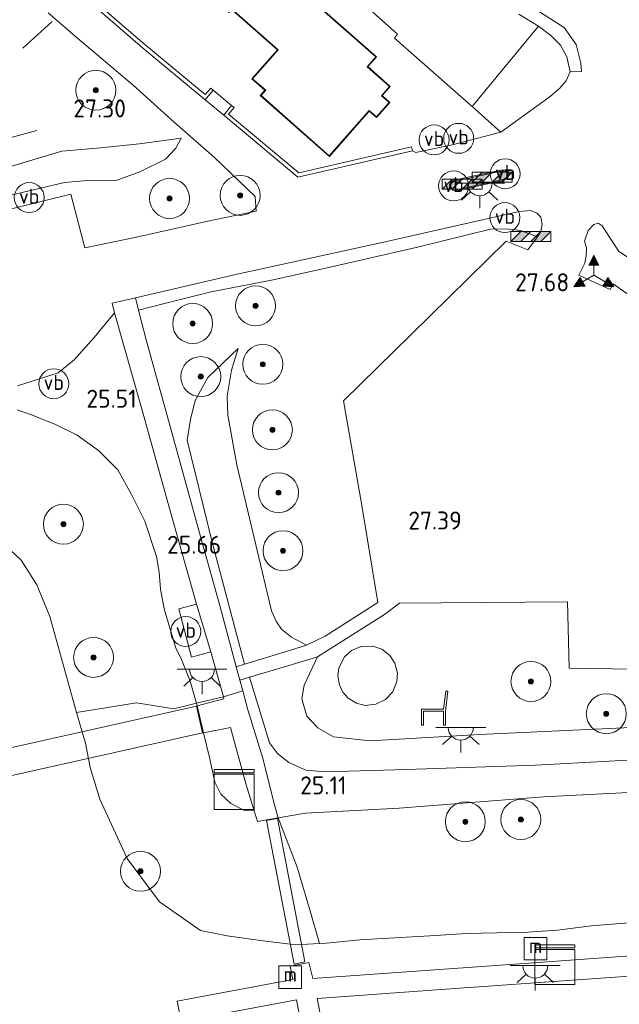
# Model space of a CAD drawing. Extents: x 184075 to 186166, y 346026 to 349063.
# Tile 66 of 136: x 185207 to 185267, y 346775 to 346874. Entities that reach past the tile are written whole.
import ezdxf
from ezdxf.enums import TextEntityAlignment as Align

# ---------------------------------------------------------------- set-up
doc = ezdxf.new("R2010")
doc.units = 0
for name, color, linetype, lineweight in [('B-ME-GR-BOOM-S', 90, 'Continuous', 25), ('B-ME-GR-GRAS-GV', 60, 'Continuous', 13), ('B-ME-GR-HAAG-G', 90, 'GR-HAAG1', 13), ('B-ME-GR-PERK-GV', 90, 'Continuous', 13), ('B-ME-GW-OPHOGING_KRUIN-G', 90, 'Continuous', 18), ('B-ME-GW-TALUD_KRUIN-G', 90, 'Continuous', 18), ('B-ME-GW-TALUD_TEEN-G', 90, 'Continuous', 18), ('B-ME-IE-MEUBILAIR_WATERWEGMEUBILAIR-S', 150, 'Continuous', 25), ('B-ME-IE-MEUBILAIR_WEGMEUBILAIR-S', 7, 'Continuous', 25), ('B-ME-IE-MEUBILAIR_WEGMEUBILAIR_PARKEERMAATREGEL-G', 7, 'Continuous', 18), ('B-ME-IE-TERREINAFSCHEIDING_DOORGANG-G', 210, 'Continuous', 18), ('B-ME-IE-TERREINAFSCHEIDING_KUNSTMATIG_HEKWERK-G', 20, 'IE-TERREINAFSCHEIDING-KUNSTMATIG', 18), ('B-ME-IE-TERREINAFSCHEIDING_KUNSTMATIG_MUUR-GV', 90, 'Continuous', 18), ('B-ME-KG-KADASTRAAL_DAKRAND-G', 170, 'Continuous', 18), ('B-ME-KW-KUNSTWERK_BRUG-GV', 170, 'Continuous', 18), ('B-ME-KW-KUNSTWERK_STEIGER-GV', 170, 'Continuous', 18), ('B-ME-OG-BEBOUWING_HORECA-GV', 7, 'Continuous', 18), ('B-ME-OG-BEBOUWING_TRAP-GV', 7, 'Continuous', 18), ('B-ME-OG-HOOGTEPUNT-S', 7, 'Continuous', 25), ('B-ME-OG-TERREIN_GROEN_TUIN-GV', 7, 'Continuous', 18), ('B-ME-OG-WATER_HAVEN-GV', 170, 'Continuous', 18), ('B-ME-VH-VERHARDING_ASFALT-GV', 252, 'Continuous', 18), ('B-ME-VH-VERHARDING_BETON-GV', 252, 'Continuous', 18), ('B-ME-VH-VERHARDING_STRAATBAKSTEEN-GV', 252, 'Continuous', 18), ('B-ME-VH-VERHARDING_TEGEL-GV', 252, 'Continuous', 18), ('B-ME-VW-BEWEGWIJZERING_DRAAGCONSTRUCTIE-S', 7, 'Continuous', 25), ('B-ME-VW-VERKEERSTEKEN_BORD-S', 7, 'Continuous', 25), ('B-ME-VW-VERKEERSTEKEN_DRAAGCONSTRUCTIE-S', 7, 'Continuous', 25)]:
    doc.layers.add(name, color=color, linetype=linetype, lineweight=lineweight)
doc.styles.add('NLCS-ISO', font='NLCS-ISO.ttf')
doc.styles.add('NLCS-ISO-ANNOTATIVE-T18', font='NLCS-ISO.ttf', dxfattribs={"height": 1.8})
doc.linetypes.add('GR-HAAG1', pattern='A,6,[176,NLCS.SHX,S=0.125,R=0,X=0,Y=0],-2', length=8)
doc.linetypes.add('IE-TERREINAFSCHEIDING-KUNSTMATIG', pattern='A,4,[82,NLCS.SHX,S=0.75,R=90,X=0,Y=0],4,-2', length=10)

# ---------------------------------------------------------------- blocks, each defined once
blk = doc.blocks.new('SAL-HOOGTELABEL-SO')
at = {"color": 0, "linetype": 'ByBlock', "lineweight": -2, "style": 'NLCS-ISO-ANNOTATIVE-T18'}
blk.add_attdef('HOOGTE', text='', height=1.8, dxfattribs=at).set_placement((2.788, 0), align=Align.RIGHT)
blk = doc.blocks.new('SIE-WEG_ZITBANK-SO')
at = {"color": 0, "linetype": 'ByBlock', "lineweight": 18}
blk.add_lwpolyline([(-0.912, -1.631), (-0.912, -0.2), (1.088, -0.2), (1.088, -1.631), (1.288, -1.631), (1.288, -0.212), (1.536, 1.777), (1.335, 1.777), (1.113, 0), (-1.112, 0), (-1.112, -1.631)], close=True, dxfattribs=at)
blk = doc.blocks.new('SGR-BOOM_01-SO')
at = {"linetype": 'ByBlock', "lineweight": 18}
h = blk.add_hatch(color=0, dxfattribs=at)
h.dxf.hatch_style = 1
edge = h.paths.add_edge_path()
edge.add_arc((0, 0), 0.25, 0, 360)
at = {"color": 0, "linetype": 'ByBlock', "lineweight": 18}
for radius in [2, 0.25]:
    blk.add_circle((0, 0), radius, dxfattribs=at)
blk = doc.blocks.new('SKL-DATA_KAST-SO')
at = {"color": 0, "linetype": 'ByBlock', "lineweight": 18}
for points in [[(-2, 2), (2, 2), (2, 1.68), (-2, 1.68)], [(-2, 1.52), (2, 1.52), (2, -2), (-2, -2)]]:
    blk.add_lwpolyline(points, close=True, dxfattribs=at)
blk = doc.blocks.new('SIE-WEG_VERKEERSBORD_WEGWIJZER-SO')
at = {"linetype": 'ByBlock', "lineweight": 18}
h = blk.add_hatch(color=0, dxfattribs=at)
h.dxf.hatch_style = 1
h.paths.add_polyline_path([(0.5, 1), (0, 2), (-0.5, 1)])
h = blk.add_hatch(color=0, dxfattribs=at)
h.dxf.hatch_style = 1
h.paths.add_polyline_path([(-1.384, -0.222), (-2, -1.155), (-0.884, -1.088)])
h = blk.add_hatch(color=0, dxfattribs=at)
h.dxf.hatch_style = 1
h.paths.add_polyline_path([(1.384, -0.222), (2, -1.155), (0.884, -1.088)])
at = {"color": 0, "linetype": 'ByBlock', "lineweight": 18}
for points in [[(0.5, 1), (0, 2), (-0.5, 1)], [(-1.384, -0.222), (-2, -1.155), (-0.884, -1.088)], [(1.384, -0.222), (2, -1.155), (0.884, -1.088)]]:
    blk.add_lwpolyline(points, close=True, dxfattribs=at)
for points in [[(0, 1), (0, 0)], [(-1.134, -0.655), (0, 0)], [(1.134, -0.655), (0, 0)]]:
    blk.add_lwpolyline(points, dxfattribs=at)
blk = doc.blocks.new('SIE-WATER_MEERPAAL-SO')
at = {"color": 0, "linetype": 'ByBlock', "lineweight": 18}
blk.add_lwpolyline([(-1.125, -1.125), (1.125, -1.125), (1.125, 1.125), (-1.125, 1.125)], close=True, dxfattribs=at)
at = {"color": 0, "linetype": 'ByBlock', "lineweight": 18, "style": 'NLCS-ISO'}
blk.add_text('m', height=1.5, dxfattribs=at).set_placement((0, 0.283), align=Align.MIDDLE_CENTER)
blk = doc.blocks.new('SIE-WEG_PAAL_VERKEERSBORD-SO')
at = {"color": 0, "linetype": 'ByBlock', "lineweight": 18}
blk.add_circle((0, 0), 1.5, dxfattribs=at)
at = {"color": 0, "linetype": 'ByBlock', "lineweight": 18, "style": 'NLCS-ISO'}
blk.add_text('vb', height=1.5, dxfattribs=at).set_placement((0, 0.132), align=Align.MIDDLE_CENTER)
blk = doc.blocks.new('SIE-WEG_SLAGBOOM-SO')
at = {"linetype": 'ByBlock', "lineweight": 18}
h = blk.add_hatch(color=0, dxfattribs=at)
h.dxf.hatch_style = 1
h.paths.add_polyline_path([(0, 0.5), (-1, 0.5), (-2, -0.5), (-1, -0.5)])
h.paths.add_polyline_path([(2, 0.5), (1, 0.5), (0, -0.5), (1, -0.5)])
at = {"color": 0, "linetype": 'ByBlock', "lineweight": 18}
blk.add_lwpolyline([(-2, 0.5), (2, 0.5), (2, -0.5), (-2, -0.5)], close=True, dxfattribs=at)
for points in [[(-2, -0.5), (-1, 0.5)], [(-1, -0.5), (0, 0.5)], [(0, -0.5), (1, 0.5)], [(1, -0.5), (2, 0.5)]]:
    blk.add_lwpolyline(points, dxfattribs=at)
blk = doc.blocks.new('SKL-ET_OV_LICHTPUNT-SO')
at = {"color": 0, "linetype": 'ByBlock', "lineweight": 18}
for points in [[(-1.25, 0), (-2.5, 0)], [(1.25, 0), (2.5, 0)], [(-0.915, -0.851), (-1.831, -1.703)], [(0.915, -0.851), (1.831, -1.703)], [(0, -1.25), (0, -2.5)]]:
    blk.add_lwpolyline(points, dxfattribs=at)
blk.add_lwpolyline([(0, 0), (1.25, 0, -1), (-1.25, 0)], format="xyb", close=True, dxfattribs=at)

msp = doc.modelspace()

# ---------------------------------------------------------------- linework, layer by layer
at = {"layer": 'B-ME-GR-GRAS-GV'}
for points in [[(185256.777, 346874.426, 28.33), (185258.748, 346873.235, 28.351), (185252.099, 346865.181, 28.151), (185244.328, 346872.033, 28.334), (185244.621, 346872.444, 28.376), (185235.784, 346880.326, 28.387)], [(185209.667, 346874.574, 26.375), (185212.393, 346872.186, 26.657), (185218.172, 346867.314, 27.2), (185222.316, 346863.584, 27.358), (185226.303, 346860.078, 27.315), (185230.386, 346856.18, 27.354), (185230.488, 346854.724, 27.265), (185225.644, 346853.712, 26.957), (185218.502, 346852.105, 26.271), (185213.321, 346851.033, 25.96), (185211.934, 346856.429, 25.917), (185186.377, 346850.101, 25.628), (185187.25, 346845.23, 25.62), (185183.523, 346844.379, 25.624), (185182.531, 346849.252, 25.653), (185153.887, 346842.733, 25.603), (185154.839, 346838.014, 25.603), (185151.039, 346837.292, 25.599), (185150.172, 346841.969, 25.638), (185119.618, 346835.393, 25.588), (185120.464, 346830.541, 25.549), (185116.743, 346829.708, 25.545), (185115.9, 346834.598, 25.649), (185087.2, 346828.119, 25.577)], [(185196.719, 346854.144, 25.781), (185211.28, 346857.576, 25.978), (185213.232, 346857.76, 26.074), (185216.48, 346857.797, 26.325), (185218.824, 346858.663, 26.689), (185221.407, 346859.904, 26.954), (185222.434, 346861.027, 27.19), (185222.963, 346862.033, 27.347), (185218.786, 346861.45, 27.347), (185214.578, 346861.03, 27.354), (185211.024, 346860.726, 27.329), (185204.871, 346858.881, 27.308)], [(185204.871, 346858.881, 27.308), (185211.024, 346860.726, 27.329), (185214.578, 346861.03, 27.354), (185218.786, 346861.45, 27.347), (185222.963, 346862.033, 27.347), (185222.434, 346861.027, 27.19), (185221.407, 346859.904, 26.954), (185218.824, 346858.663, 26.689), (185216.48, 346857.797, 26.325), (185213.232, 346857.76, 26.074), (185211.28, 346857.576, 25.978), (185196.719, 346854.144, 25.781)], [(185269.923, 346844.81, 27.604), (185266.213, 346847.422, 27.669), (185265.93, 346846.855, 27.669), (185262.778, 346848.296, 27.722), (185263.4, 346849.5, 27.708), (185263.534, 346850.233, 27.701), (185263.563, 346851.045, 27.676), (185263.37, 346851.707, 27.679), (185263.736, 346852.775, 27.747), (185264.279, 346853.392, 27.758), (185264.722, 346853.505, 27.779), (185265.112, 346853.258, 27.754), (185266.78, 346850.674, 27.74), (185282.153, 346840.862, 27.604)], [(185206.599, 346837.235, 25.338), (185210.666, 346838.518, 25.342), (185212.265, 346839.821, 25.477), (185214.278, 346842.064, 25.638), (185216.297, 346844.538, 25.914), (185219.005, 346835.032, 25.817), (185221.876, 346824.703, 25.699), (185224.495, 346815.355, 25.624), (185222.725, 346814.883, 25.495), (185224.014, 346810.055, 25.467), (185225.956, 346810.59, 25.649), (185227.205, 346806.078, 25.674), (185224.507, 346805.441, 25.585), (185223.851, 346807.766, 25.431), (185223.013, 346809.835, 25.309), (185222.42, 346811.072, 25.309), (185221.284, 346814.891, 25.266), (185220.889, 346816.867, 25.324), (185220.761, 346818.569, 25.438), (185220.506, 346820.151, 25.495), (185219.327, 346823.681, 25.538), (185217.99, 346826.361, 25.502), (185216.621, 346828.805, 25.485), (185214.693, 346830.751, 25.467), (185212.568, 346832.296, 25.413), (185210.314, 346833.392, 25.32), (185207.903, 346834.356, 25.241), (185206.553, 346834.813, 25.206)], [(185206.553, 346834.813, 25.206), (185207.903, 346834.356, 25.241), (185210.314, 346833.392, 25.32), (185212.568, 346832.296, 25.413), (185214.693, 346830.751, 25.467), (185216.621, 346828.805, 25.485), (185217.99, 346826.361, 25.502), (185219.327, 346823.681, 25.538), (185220.506, 346820.151, 25.495), (185220.761, 346818.569, 25.438), (185220.889, 346816.867, 25.324), (185221.284, 346814.891, 25.266), (185222.42, 346811.072, 25.309), (185223.013, 346809.835, 25.309), (185223.851, 346807.766, 25.431), (185224.507, 346805.441, 25.585), (185222.226, 346804.9, 24.351), (185218.514, 346805.485, 23.061), (185212.505, 346804.528, 20.981), (185209.834, 346814.132, 20.981), (185208.525, 346817.3, 20.981), (185206.956, 346819.771, 20.981), (185205.353, 346821.269, 20.981)], [(185269.463, 346803.094, 26.829), (185252.849, 346802.311, 26.746), (185241.888, 346801.692, 26.689), (185238.23, 346802.08, 26.661), (185236.647, 346802.976, 26.689), (185235.542, 346804.14, 26.736), (185235.058, 346805.889, 26.793), (185235.304, 346807.268, 26.789), (185236.615, 346810.09, 26.804), (185243.344, 346814.333, 27.208), (185244.836, 346815.465, 27.343), (185261.651, 346815.601, 27.297), (185261.814, 346808.958, 27.15), (185268.258, 346808.852, 27.14)], [(185273.183, 346800.047, 25.345), (185258.434, 346799.229, 25.256), (185245.523, 346798.818, 25.256), (185237.412, 346798.576, 25.363), (185235.462, 346798.754, 25.438), (185233.751, 346799.51, 25.574), (185232.606, 346800.419, 25.645), (185231.809, 346801.496, 25.713), (185229.824, 346808.047, 25.76), (185233.668, 346809.19, 26.382), (185236.615, 346810.09, 26.804), (185235.304, 346807.268, 26.789), (185235.058, 346805.889, 26.793), (185235.542, 346804.14, 26.736), (185236.647, 346802.976, 26.689), (185238.23, 346802.08, 26.661), (185241.888, 346801.692, 26.689), (185252.849, 346802.311, 26.746), (185269.463, 346803.094, 26.829)], [(185271.743, 346796.717, 25.138), (185259.26, 346796.069, 25.124), (185244.786, 346794.927, 25.098), (185235.423, 346794.443, 25.023), (185232.688, 346793.976, 24.838), (185232.333, 346795.264, 24.973), (185231.113, 346800.056, 25.567), (185229.658, 346804.78, 25.685), (185229.144, 346806.68, 25.674), (185228.852, 346807.757, 25.656), (185229.824, 346808.047, 25.76), (185231.809, 346801.496, 25.713), (185232.606, 346800.419, 25.645), (185233.751, 346799.51, 25.574), (185235.462, 346798.754, 25.438), (185237.412, 346798.576, 25.363), (185245.523, 346798.818, 25.256), (185258.434, 346799.229, 25.256), (185273.183, 346800.047, 25.345)], [(185267.829, 346783.454, 20.981), (185264.033, 346783.166, 20.981), (185260.658, 346782.726, 20.981), (185257.138, 346782.496, 20.981), (185254.587, 346782.451, 20.981), (185251.507, 346782.39, 20.981), (185248.44, 346782.185, 20.981), (185240.858, 346781.741, 20.981), (185237.537, 346781.412, 20.981), (185236.825, 346781.376, 20.981), (185235.92, 346784.525, 21.915), (185234.574, 346789.047, 23.315), (185232.688, 346793.976, 24.838), (185235.423, 346794.443, 25.023), (185244.786, 346794.927, 25.098), (185259.26, 346796.069, 25.124), (185271.743, 346796.717, 25.138)]]:
    msp.add_polyline3d(points, dxfattribs=at)
for points in [[(185258.64, 346852.132, 27.726), (185257.687, 346850.827, 27.679), (185255.51, 346851.714, 27.679), (185246.009, 346842.37, 27.547), (185239.242, 346835.738, 27.454), (185241.046, 346825.229, 27.393), (185242.668, 346815.521, 27.222), (185237.384, 346812.164, 26.911), (185235.538, 346811.266, 26.796), (185234.01, 346812.056, 26.789), (185233.032, 346812.847, 26.804), (185232.505, 346813.595, 26.843), (185232.01, 346814.708, 26.843), (185228.551, 346829.308, 27.004), (185227.648, 346834.273, 27.05), (185227.59, 346836.205, 26.954), (185228.029, 346838.791, 26.943), (185228.683, 346840.966, 26.997), (185225.635, 346838.058, 26.425), (185224.36, 346835.751, 26.153), (185223.924, 346833.859, 26.006), (185223.567, 346831.8, 25.849), (185226.077, 346821.575, 25.835), (185229.33, 346809.352, 25.76), (185228.49, 346809.094, 25.649), (185226.889, 346815.092, 25.67), (185224.899, 346822.125, 25.699), (185222.048, 346832.556, 25.785), (185219.459, 346841.813, 25.903), (185218.97, 346843.774, 25.981), (185218.71, 346844.813, 26.022), (185221.29, 346845.481, 26.236), (185225.975, 346846.64, 26.689), (185232.007, 346847.811, 27.207), (185237.154, 346848.935, 27.367), (185246.641, 346851.099, 27.593), (185253.938, 346852.898, 27.593), (185255.592, 346852.951, 27.646), (185256.941, 346852.771, 27.646)], [(185233.282, 346810.565, 26.453), (185229.33, 346809.352, 25.76), (185226.077, 346821.575, 25.835), (185223.567, 346831.8, 25.849), (185223.924, 346833.859, 26.006), (185224.36, 346835.751, 26.153), (185225.635, 346838.058, 26.425), (185228.683, 346840.966, 26.997), (185228.029, 346838.791, 26.943), (185227.59, 346836.205, 26.954), (185227.648, 346834.273, 27.05), (185228.551, 346829.308, 27.004), (185232.01, 346814.708, 26.843), (185232.505, 346813.595, 26.843), (185233.032, 346812.847, 26.804), (185234.01, 346812.056, 26.789), (185235.538, 346811.266, 26.796)], [(185240.537, 346805.458, 27.036), (185241.404, 346805.228, 27.036), (185242.466, 346805.341, 27.036), (185243.418, 346805.817, 27.036), (185244.153, 346806.581, 27.036), (185244.571, 346807.609, 27.036), (185244.643, 346808.471, 27.036), (185244.357, 346809.466, 27.036), (185243.854, 346810.241, 27.036), (185243.07, 346810.845, 27.036), (185242.173, 346811.162, 27.036), (185241.004, 346811.129, 27.036), (185240.042, 346810.724, 27.036), (185239.319, 346810.084, 27.036), (185238.775, 346808.992, 27.036), (185238.649, 346808.169, 27.036), (185238.811, 346807.294, 27.036), (185239.164, 346806.559, 27.036), (185239.702, 346805.956, 27.036)], [(185227.258, 346805.885, 25.649), (185224.578, 346805.189, 25.749), (185224.507, 346805.441, 25.585), (185227.205, 346806.078, 25.674)], [(185218.514, 346805.485, 23.061), (185222.226, 346804.9, 24.351), (185224.507, 346805.441, 25.585), (185224.578, 346805.189, 25.749), (185225.195, 346802.499, 25.749), (185225.808, 346800.029, 25.199), (185226.351, 346797.543, 24.938), (185226.943, 346796.356, 24.916), (185227.942, 346795.406, 24.909), (185229.237, 346794.755, 24.905), (185230.283, 346794.675, 24.87), (185230.616, 346793.603, 24.77), (185232.688, 346793.976, 24.838), (185234.574, 346789.047, 23.315), (185235.92, 346784.525, 21.915), (185236.825, 346781.376, 20.981), (185234.436, 346781.252, 20.981), (185230.91, 346781.684, 20.981), (185227.571, 346782.161, 20.981), (185224.894, 346782.7, 20.981), (185220.804, 346785.578, 20.981), (185217.563, 346789.91, 20.981), (185214.826, 346795.837, 20.981), (185213.847, 346799.008, 20.981), (185213.394, 346801.455, 20.981), (185212.505, 346804.528, 20.981)], [(185229.473, 346797.283, 25.227), (185230.283, 346794.675, 24.87), (185229.237, 346794.755, 24.905), (185227.942, 346795.406, 24.909), (185226.943, 346796.356, 24.916), (185226.351, 346797.543, 24.938), (185225.808, 346800.029, 25.199), (185225.195, 346802.499, 25.749), (185227.908, 346803.03, 25.674)]]:
    msp.add_polyline3d(points, close=True, dxfattribs=at)
at = {"layer": 'B-ME-GR-HAAG-G'}
msp.add_polyline3d([(185258.64, 346852.132, 27.726), (185256.941, 346852.771, 27.646), (185255.592, 346852.951, 27.646), (185253.938, 346852.898, 27.593), (185246.641, 346851.099, 27.593), (185237.154, 346848.935, 27.367), (185232.007, 346847.811, 27.207), (185225.975, 346846.64, 26.689), (185221.29, 346845.481, 26.236), (185218.71, 346844.813, 26.022)], dxfattribs=at)
at = {"layer": 'B-ME-GR-PERK-GV'}
for points in [[(185259.791, 346866.097, 28.04), (185254.982, 346862.637, 27.955), (185252.099, 346865.181, 28.151), (185258.748, 346873.235, 28.351), (185259.98, 346872.305, 28.359), (185260.94, 346871.32, 28.355), (185261.586, 346870.165, 28.287), (185261.919, 346868.673, 28.216), (185261.515, 346867.753, 28.141), (185260.825, 346866.96, 28.126)], [(185259.1, 346853.407, 27.733), (185258.97, 346852.66, 27.729), (185258.64, 346852.132, 27.726), (185256.941, 346852.771, 27.646), (185255.592, 346852.951, 27.646), (185253.938, 346852.898, 27.593), (185246.641, 346851.099, 27.593), (185237.154, 346848.935, 27.367), (185232.007, 346847.811, 27.207), (185225.975, 346846.64, 26.689), (185221.29, 346845.481, 26.236), (185218.71, 346844.813, 26.022), (185218.403, 346846.043, 26.071), (185228.585, 346848.388, 27.054), (185233.004, 346849.388, 27.372), (185243.392, 346851.628, 27.59), (185254.611, 346854.184, 27.7), (185256.829, 346854.689, 27.715), (185257.948, 346854.777, 27.751), (185258.588, 346854.515, 27.754), (185258.975, 346854.117, 27.754)]]:
    msp.add_polyline3d(points, close=True, dxfattribs=at)
at = {"layer": 'B-ME-GW-OPHOGING_KRUIN-G'}
msp.add_polyline3d([(185021.596, 346820.013, 27.411), (185057.512, 346827.702, 27.408), (185094.014, 346836.068, 27.408), (185147.225, 346848.087, 27.418), (185188.259, 346857.279, 27.358), (185208.539, 346862.789, 27.318)], dxfattribs=at)
at = {"layer": 'B-ME-GW-TALUD_KRUIN-G'}
for points in [[(185222.963, 346862.033, 27.347), (185218.786, 346861.45, 27.347), (185214.578, 346861.03, 27.354), (185211.024, 346860.726, 27.329), (185204.871, 346858.881, 27.308), (185197.153, 346857.044, 27.304), (185187.98, 346854.797, 27.315), (185184.068, 346853.954, 27.347)], [(185235.538, 346811.266, 26.796), (185234.01, 346812.056, 26.789), (185233.032, 346812.847, 26.804), (185232.505, 346813.595, 26.843), (185232.01, 346814.708, 26.843), (185228.551, 346829.308, 27.004), (185227.648, 346834.273, 27.05), (185227.59, 346836.205, 26.954), (185228.029, 346838.791, 26.943), (185228.683, 346840.966, 26.997)], [(185224.578, 346805.189, 25.749), (185224.507, 346805.441, 25.585), (185223.851, 346807.766, 25.431), (185223.013, 346809.835, 25.309), (185222.42, 346811.072, 25.309), (185221.284, 346814.891, 25.266), (185220.889, 346816.867, 25.324), (185220.761, 346818.569, 25.438), (185220.506, 346820.151, 25.495), (185219.327, 346823.681, 25.538), (185217.99, 346826.361, 25.502), (185216.621, 346828.805, 25.485), (185214.693, 346830.751, 25.467), (185212.568, 346832.296, 25.413), (185210.314, 346833.392, 25.32), (185207.903, 346834.356, 25.241), (185206.553, 346834.813, 25.206)], [(185284.568, 346813.624, 26.864), (185287.15, 346812.92, 26.918), (185288.926, 346812.213, 26.922), (185289.804, 346811.754, 26.879), (185295.862, 346807.912, 26.353), (185303.187, 346803.014, 25.474), (185305.362, 346801.565, 25.216), (185306.265, 346800.476, 25.088), (185305.771, 346799.441, 25.066), (185304.6, 346798.476, 25.091), (185303.354, 346798.121, 25.12), (185301.199, 346797.661, 25.116), (185292.847, 346797.548, 25.145), (185286.175, 346797.268, 25.195), (185271.743, 346796.717, 25.138), (185259.26, 346796.069, 25.124), (185244.786, 346794.927, 25.098), (185235.423, 346794.443, 25.023), (185232.688, 346793.976, 24.838)], [(185292.291, 346805.836, 26.678), (185291.937, 346804.801, 26.668), (185291.225, 346803.996, 26.718), (185290.424, 346803.598, 26.754), (185289.469, 346803.518, 26.754), (185277.747, 346803.25, 26.846), (185269.463, 346803.094, 26.829), (185252.849, 346802.311, 26.746), (185241.888, 346801.692, 26.689), (185238.23, 346802.08, 26.661), (185236.647, 346802.976, 26.689), (185235.542, 346804.14, 26.736), (185235.058, 346805.889, 26.793), (185235.304, 346807.268, 26.789), (185236.615, 346810.09, 26.804)], [(185224.578, 346805.189, 25.749), (185225.195, 346802.499, 25.749)], [(185230.283, 346794.675, 24.87), (185229.237, 346794.755, 24.905), (185227.942, 346795.406, 24.909), (185226.943, 346796.356, 24.916), (185226.351, 346797.543, 24.938), (185225.808, 346800.029, 25.199), (185225.195, 346802.499, 25.749)], [(185230.283, 346794.675, 24.87), (185230.616, 346793.603, 24.77), (185232.688, 346793.976, 24.838)]]:
    msp.add_polyline3d(points, dxfattribs=at)
at = {"layer": 'B-ME-GW-TALUD_TEEN-G'}
for points in [[(185221.407, 346859.904, 26.954), (185222.434, 346861.027, 27.19), (185222.963, 346862.033, 27.347)], [(185184.777, 346851.446, 25.76), (185196.719, 346854.144, 25.781), (185211.28, 346857.576, 25.978), (185213.232, 346857.76, 26.074), (185216.48, 346857.797, 26.325), (185218.824, 346858.663, 26.689), (185221.407, 346859.904, 26.954)], [(185228.683, 346840.966, 26.997), (185225.635, 346838.058, 26.425), (185224.36, 346835.751, 26.153), (185223.924, 346833.859, 26.006), (185223.567, 346831.8, 25.849), (185226.077, 346821.575, 25.835), (185229.33, 346809.352, 25.76)], [(185235.538, 346811.266, 26.796), (185233.282, 346810.565, 26.453), (185229.33, 346809.352, 25.76)], [(185236.615, 346810.09, 26.804), (185233.668, 346809.19, 26.382), (185229.824, 346808.047, 25.76)], [(185229.824, 346808.047, 25.76), (185231.809, 346801.496, 25.713), (185232.606, 346800.419, 25.645), (185233.751, 346799.51, 25.574), (185235.462, 346798.754, 25.438), (185237.412, 346798.576, 25.363), (185245.523, 346798.818, 25.256), (185258.434, 346799.229, 25.256), (185273.183, 346800.047, 25.345), (185284.656, 346800.496, 25.488), (185292.306, 346800.68, 25.395), (185293.765, 346801.377, 25.763), (185294.186, 346802.555, 25.921), (185294.149, 346804.007, 26.221), (185293.591, 346804.932, 26.418), (185292.291, 346805.836, 26.678)]]:
    msp.add_polyline3d(points, dxfattribs=at)
at = {"layer": 'B-ME-IE-MEUBILAIR_WEGMEUBILAIR_PARKEERMAATREGEL-G'}
msp.add_polyline3d([(185210.072, 346873.713, 26.503), (185207.13, 346871.016, 26.503)], dxfattribs=at)
at = {"layer": 'B-ME-IE-TERREINAFSCHEIDING_DOORGANG-G'}
msp.add_polyline3d([(185229.144, 346806.68, 25.674), (185227.205, 346806.078, 25.674)], dxfattribs=at)
at = {"layer": 'B-ME-IE-TERREINAFSCHEIDING_KUNSTMATIG_HEKWERK-G'}
for points in [[(185232.688, 346793.976, 24.838), (185232.333, 346795.264, 24.973), (185231.113, 346800.056, 25.567), (185229.658, 346804.78, 25.685), (185229.144, 346806.68, 25.674)], [(185227.205, 346806.078, 25.674), (185224.507, 346805.441, 25.585), (185222.226, 346804.9, 24.351), (185218.514, 346805.485, 23.061), (185212.505, 346804.528, 20.981)], [(185232.688, 346793.976, 24.838), (185234.574, 346789.047, 23.315), (185235.92, 346784.525, 21.915), (185236.825, 346781.376, 20.981)]]:
    msp.add_polyline3d(points, dxfattribs=at)
at = {"layer": 'B-ME-IE-TERREINAFSCHEIDING_KUNSTMATIG_MUUR-GV'}
for points in [[(185219.121, 346871.576, 28.312), (185225.376, 346866.401, 28.38), (185225.928, 346867.025, 28.269), (185226.169, 346866.822, 28.269), (185225.372, 346865.863, 27.354), (185218.862, 346871.271, 27.047), (185212.349, 346876.925, 26.425), (185214.426, 346879.441, 26.482), (185216.492, 346881.896, 27.922), (185216.798, 346881.638, 28.101), (185214.733, 346879.185, 28.18), (185212.906, 346876.971, 28.187)], [(185227.728, 346864.418, 28.341), (185234.757, 346858.552, 28.28), (185246.042, 346861.14, 28.148), (185246.132, 346860.751, 27.79), (185234.653, 346858.118, 27.626), (185227.23, 346864.316, 27.468), (185228.027, 346865.278, 28.269), (185228.266, 346865.085, 28.273)]]:
    msp.add_polyline3d(points, close=True, dxfattribs=at)
at = {"layer": 'B-ME-KG-KADASTRAAL_DAKRAND-G'}
msp.add_polyline3d([(185242.521, 346864.153, 31.129), (185241.793, 346864.795, 31.547), (185237.806, 346860.266, 31.576), (185230.969, 346866.284, 31.551), (185231.436, 346866.815, 31.544), (185230.131, 346867.964, 31.272), (185232.686, 346870.867, 31.315), (185228.512, 346874.541, 31.247), (185227.998, 346874.994, 31.565), (185227.729, 346874.688, 31.565), (185220.782, 346880.804, 31.565), (185226.855, 346887.666, 31.529), (185233.686, 346881.653, 31.579), (185231.815, 346879.528, 31.536), (185238.422, 346873.712, 31.451), (185238.962, 346873.236, 30.41), (185242.452, 346870.164, 30.468), (185241.581, 346869.175, 31.472), (185243.831, 346867.195, 31.533), (185243.02, 346866.273, 31.511), (185243.79, 346865.594, 31.129)], close=True, dxfattribs=at)
at = {"layer": 'B-ME-KW-KUNSTWERK_BRUG-GV'}
for points in [[(185225.106, 346802.489, 25.717), (185200.774, 346797.039, 21.551), (185200.179, 346799.717, 21.551), (185224.506, 346805.167, 25.71)], [(185235.364, 346779.565, 21.54), (185234.279, 346779.338, 21.54), (185231.523, 346793.697, 24.934), (185232.612, 346793.906, 24.934)]]:
    msp.add_polyline3d(points, close=True, dxfattribs=at)
at = {"layer": 'B-ME-KW-KUNSTWERK_STEIGER-GV'}
for points in [[(185236.111, 346767.443, 21.365), (185234.532, 346775.759, 21.272), (185222.989, 346773.596, 21.233), (185222.579, 346775.602, 21.305), (185234.15, 346777.801, 21.373), (185233.897, 346779.131, 21.373), (185235.741, 346779.482, 21.373), (185236.151, 346777.887, 21.39), (185259.644, 346779.549, 21.287), (185278.121, 346780.891, 21.301), (185284.643, 346781.467, 21.369), (185284.539, 346781.889, 21.38), (185286.688, 346782.349, 21.383), (185286.933, 346780.17, 21.398), (185287.332, 346779.75, 21.398), (185292.564, 346780.273, 21.444), (185295.991, 346780.943, 21.444), (185296.135, 346780.204, 21.408), (185292.641, 346779.522, 21.419), (185287.636, 346778.178, 21.419), (185287.308, 346777.689, 21.419), (185288.962, 346769.281, 21.419)], [(185285.732, 346775.041, 21.405), (185285.013, 346779.335, 21.39), (185265.449, 346777.962, 21.287), (185248.991, 346776.8, 21.283), (185236.594, 346775.888, 21.272), (185238.154, 346767.919, 21.276)]]:
    msp.add_polyline3d(points, dxfattribs=at)
at = {"layer": 'B-ME-OG-BEBOUWING_HORECA-GV'}
msp.add_polyline3d([(185231.886, 346879.532, 28.291), (185238.455, 346873.75, 28.291), (185238.995, 346873.274, 28.291), (185242.522, 346870.169, 28.291), (185241.652, 346869.18, 28.291), (185243.902, 346867.199, 28.291), (185243.09, 346866.277, 28.291), (185243.861, 346865.599, 28.291), (185242.526, 346864.083, 28.291), (185241.797, 346864.724, 28.291), (185237.811, 346860.195, 28.291), (185230.899, 346866.28, 28.291), (185231.366, 346866.81, 28.291), (185230.06, 346867.96, 28.291), (185232.615, 346870.862, 28.291), (185228.479, 346874.503, 28.291), (185228.003, 346874.923, 28.291), (185227.734, 346874.618, 28.291), (185220.711, 346880.8, 28.291), (185226.85, 346887.737, 28.291), (185233.756, 346881.657, 28.291)], close=True, dxfattribs=at)
at = {"layer": 'B-ME-OG-BEBOUWING_TRAP-GV'}
msp.add_polyline3d([(185228.027, 346865.278, 28.269), (185227.23, 346864.316, 27.468), (185225.372, 346865.863, 27.354), (185226.169, 346866.822, 28.269)], close=True, dxfattribs=at)
at = {"layer": 'B-ME-OG-TERREIN_GROEN_TUIN-GV'}
for points in [[(185225.979, 346892.077, 27.901), (185237.301, 346882.089, 28.359), (185235.784, 346880.326, 28.387), (185244.621, 346872.444, 28.376), (185244.328, 346872.033, 28.334), (185252.099, 346865.181, 28.151), (185254.982, 346862.637, 27.955), (185250.11, 346861.354, 27.78), (185246.468, 346860.572, 27.769), (185246.132, 346860.751, 27.79), (185246.042, 346861.14, 28.148), (185234.757, 346858.552, 28.28), (185227.728, 346864.418, 28.341), (185228.266, 346865.085, 28.273), (185228.027, 346865.278, 28.269), (185226.169, 346866.822, 28.269), (185225.928, 346867.025, 28.269), (185225.376, 346866.401, 28.38), (185219.121, 346871.576, 28.312), (185212.906, 346876.971, 28.187), (185214.733, 346879.185, 28.18), (185216.798, 346881.638, 28.101)], [(185220.711, 346880.8, 28.291), (185227.734, 346874.618, 28.291), (185228.003, 346874.923, 28.291), (185228.479, 346874.503, 28.291), (185232.615, 346870.862, 28.291), (185230.06, 346867.96, 28.291), (185231.366, 346866.81, 28.291), (185230.899, 346866.28, 28.291), (185237.811, 346860.195, 28.291), (185241.797, 346864.724, 28.291), (185242.526, 346864.083, 28.291), (185243.861, 346865.599, 28.291), (185243.09, 346866.277, 28.291), (185243.902, 346867.199, 28.291), (185241.652, 346869.18, 28.291), (185242.522, 346870.169, 28.291), (185238.995, 346873.274, 28.291), (185238.455, 346873.75, 28.291), (185231.886, 346879.532, 28.291), (185233.756, 346881.657, 28.291), (185226.85, 346887.737, 28.291)]]:
    msp.add_polyline3d(points, close=True, dxfattribs=at)
at = {"layer": 'B-ME-OG-WATER_HAVEN-GV'}
msp.add_polyline3d([(185205.353, 346821.269, 20.981), (185206.956, 346819.771, 20.981), (185208.525, 346817.3, 20.981), (185209.834, 346814.132, 20.981), (185212.505, 346804.528, 20.981), (185213.394, 346801.455, 20.981), (185213.847, 346799.008, 20.981), (185214.826, 346795.837, 20.981), (185217.563, 346789.91, 20.981), (185220.804, 346785.578, 20.981), (185224.894, 346782.7, 20.981), (185227.571, 346782.161, 20.981), (185230.91, 346781.684, 20.981), (185234.436, 346781.252, 20.981), (185236.825, 346781.376, 20.981), (185237.537, 346781.412, 20.981), (185240.858, 346781.741, 20.981), (185248.44, 346782.185, 20.981), (185251.507, 346782.39, 20.981), (185254.587, 346782.451, 20.981), (185257.138, 346782.496, 20.981), (185260.658, 346782.726, 20.981), (185264.033, 346783.166, 20.981), (185267.829, 346783.454, 20.981)], dxfattribs=at)
at = {"layer": 'B-ME-VH-VERHARDING_ASFALT-GV'}
for points in [[(185212.349, 346876.925, 26.425), (185218.862, 346871.271, 27.047), (185225.372, 346865.863, 27.354), (185227.23, 346864.316, 27.468), (185234.653, 346858.118, 27.626), (185246.132, 346860.751, 27.79), (185246.468, 346860.572, 27.769), (185250.11, 346861.354, 27.78), (185254.982, 346862.637, 27.955), (185259.791, 346866.097, 28.04), (185260.825, 346866.96, 28.126), (185261.515, 346867.753, 28.141), (185261.919, 346868.673, 28.216), (185263.055, 346868.683, 28.216), (185262.998, 346869.516, 28.273), (185262.513, 346871.396, 28.355), (185261.303, 346873.108, 28.359), (185257.369, 346875.59, 28.376)], [(185087.2, 346828.119, 25.577), (185115.9, 346834.598, 25.649), (185116.743, 346829.708, 25.545), (185120.464, 346830.541, 25.549), (185119.618, 346835.393, 25.588), (185150.172, 346841.969, 25.638), (185151.039, 346837.292, 25.599), (185154.839, 346838.014, 25.603), (185153.887, 346842.733, 25.603), (185182.531, 346849.252, 25.653), (185183.523, 346844.379, 25.624), (185187.25, 346845.23, 25.62), (185186.377, 346850.101, 25.628), (185211.934, 346856.429, 25.917), (185213.321, 346851.033, 25.96), (185218.502, 346852.105, 26.271), (185225.644, 346853.712, 26.957), (185230.488, 346854.724, 27.265), (185230.386, 346856.18, 27.354), (185226.303, 346860.078, 27.315), (185222.316, 346863.584, 27.358), (185218.172, 346867.314, 27.2), (185212.393, 346872.186, 26.657), (185209.667, 346874.574, 26.375)], [(185268.258, 346808.852, 27.14), (185261.814, 346808.958, 27.15), (185261.651, 346815.601, 27.297), (185244.836, 346815.465, 27.343), (185243.344, 346814.333, 27.208), (185236.615, 346810.09, 26.804), (185233.668, 346809.19, 26.382), (185229.824, 346808.047, 25.76), (185228.852, 346807.757, 25.656), (185228.49, 346809.094, 25.649), (185229.33, 346809.352, 25.76), (185233.282, 346810.565, 26.453), (185235.538, 346811.266, 26.796), (185237.384, 346812.164, 26.911), (185242.668, 346815.521, 27.222), (185241.046, 346825.229, 27.393), (185239.242, 346835.738, 27.454), (185246.009, 346842.37, 27.547), (185255.51, 346851.714, 27.679), (185257.687, 346850.827, 27.679), (185258.64, 346852.132, 27.726), (185258.97, 346852.66, 27.729), (185259.1, 346853.407, 27.733), (185258.975, 346854.117, 27.754), (185258.588, 346854.515, 27.754), (185257.948, 346854.777, 27.751), (185256.829, 346854.689, 27.715), (185254.611, 346854.184, 27.7), (185243.392, 346851.628, 27.59), (185233.004, 346849.388, 27.372), (185228.585, 346848.388, 27.054), (185218.403, 346846.043, 26.071), (185216.071, 346845.489, 25.931), (185216.297, 346844.538, 25.914), (185214.278, 346842.064, 25.638), (185212.265, 346839.821, 25.477), (185210.666, 346838.518, 25.342), (185206.599, 346837.235, 25.338)], [(185282.153, 346840.862, 27.604), (185266.78, 346850.674, 27.74), (185265.112, 346853.258, 27.754), (185264.722, 346853.505, 27.779), (185264.279, 346853.392, 27.758), (185263.736, 346852.775, 27.747), (185263.37, 346851.707, 27.679), (185263.563, 346851.045, 27.676), (185263.534, 346850.233, 27.701), (185263.4, 346849.5, 27.708), (185262.778, 346848.296, 27.722), (185265.93, 346846.855, 27.669), (185266.213, 346847.422, 27.669), (185269.923, 346844.81, 27.604)]]:
    msp.add_polyline3d(points, dxfattribs=at)
msp.add_polyline3d([(185254.971, 346858.825, 27.897), (185250.922, 346857.941, 27.794), (185250.222, 346857.788, 27.826), (185249.938, 346857.568, 27.826), (185249.834, 346857.307, 27.815), (185249.934, 346857.041, 27.812), (185250.163, 346856.805, 27.812), (185250.495, 346856.755, 27.797), (185253.966, 346857.513, 27.834), (185255.199, 346857.782, 27.847), (185255.62, 346858.022, 27.858), (185255.853, 346858.384, 27.858), (185255.738, 346858.647, 27.862), (185255.403, 346858.861, 27.876)], close=True, dxfattribs=at)
at = {"layer": 'B-ME-VH-VERHARDING_BETON-GV'}
for points in [[(185255.403, 346858.861, 27.876), (185255.738, 346858.647, 27.862), (185255.853, 346858.384, 27.858), (185255.62, 346858.022, 27.858), (185255.199, 346857.782, 27.847), (185253.966, 346857.513, 27.834), (185250.495, 346856.755, 27.797), (185250.163, 346856.805, 27.812), (185249.934, 346857.041, 27.812), (185249.834, 346857.307, 27.815), (185249.938, 346857.568, 27.826), (185250.222, 346857.788, 27.826), (185250.922, 346857.941, 27.794), (185254.971, 346858.825, 27.897)], [(185255.178, 346857.88, 27.917), (185250.492, 346856.857, 27.867), (185250.211, 346856.899, 27.882), (185250.02, 346857.096, 27.88), (185249.941, 346857.306, 27.882), (185250.021, 346857.506, 27.89), (185250.265, 346857.695, 27.889), (185254.986, 346858.726, 27.96), (185255.378, 346858.759, 27.939), (185255.659, 346858.579, 27.926), (185255.74, 346858.393, 27.925), (185255.549, 346858.097, 27.927)], [(185250.211, 346856.899, 27.882), (185250.492, 346856.857, 27.867), (185255.178, 346857.88, 27.917), (185255.549, 346858.097, 27.927), (185255.74, 346858.393, 27.925), (185255.659, 346858.579, 27.926), (185255.378, 346858.759, 27.939), (185254.986, 346858.726, 27.96), (185250.265, 346857.695, 27.889), (185250.021, 346857.506, 27.89), (185249.941, 346857.306, 27.882), (185250.02, 346857.096, 27.88)]]:
    msp.add_polyline3d(points, close=True, dxfattribs=at)
at = {"layer": 'B-ME-VH-VERHARDING_STRAATBAKSTEEN-GV'}
msp.add_polyline3d([(185257.369, 346875.59, 28.376), (185261.303, 346873.108, 28.359), (185262.513, 346871.396, 28.355), (185262.998, 346869.516, 28.273), (185263.055, 346868.683, 28.216), (185261.919, 346868.673, 28.216), (185261.586, 346870.165, 28.287), (185260.94, 346871.32, 28.355), (185259.98, 346872.305, 28.359), (185258.748, 346873.235, 28.351), (185256.777, 346874.426, 28.33)], dxfattribs=at)
for points in [[(185229.144, 346806.68, 25.674), (185227.205, 346806.078, 25.674), (185225.956, 346810.59, 25.649), (185224.495, 346815.355, 25.624), (185221.876, 346824.703, 25.699), (185219.005, 346835.032, 25.817), (185216.297, 346844.538, 25.914), (185216.071, 346845.489, 25.931), (185218.403, 346846.043, 26.071), (185218.71, 346844.813, 26.022), (185218.97, 346843.774, 25.981), (185219.459, 346841.813, 25.903), (185222.048, 346832.556, 25.785), (185224.899, 346822.125, 25.699), (185226.889, 346815.092, 25.67), (185228.49, 346809.094, 25.649), (185228.852, 346807.757, 25.656)], [(185242.466, 346805.341, 27.036), (185241.404, 346805.228, 27.036), (185240.537, 346805.458, 27.036), (185239.702, 346805.956, 27.036), (185239.164, 346806.559, 27.036), (185238.811, 346807.294, 27.036), (185238.649, 346808.169, 27.036), (185238.775, 346808.992, 27.036), (185239.319, 346810.084, 27.036), (185240.042, 346810.724, 27.036), (185241.004, 346811.129, 27.036), (185242.173, 346811.162, 27.036), (185243.07, 346810.845, 27.036), (185243.854, 346810.241, 27.036), (185244.357, 346809.466, 27.036), (185244.643, 346808.471, 27.036), (185244.571, 346807.609, 27.036), (185244.153, 346806.581, 27.036), (185243.418, 346805.817, 27.036)], [(185229.658, 346804.78, 25.685), (185231.113, 346800.056, 25.567), (185232.333, 346795.264, 24.973), (185232.688, 346793.976, 24.838), (185230.616, 346793.603, 24.77), (185230.283, 346794.675, 24.87), (185229.473, 346797.283, 25.227), (185227.908, 346803.03, 25.674), (185225.195, 346802.499, 25.749), (185224.578, 346805.189, 25.749), (185227.258, 346805.885, 25.649), (185227.205, 346806.078, 25.674), (185229.144, 346806.68, 25.674)]]:
    msp.add_polyline3d(points, close=True, dxfattribs=at)
at = {"layer": 'B-ME-VH-VERHARDING_TEGEL-GV'}
msp.add_polyline3d([(185225.956, 346810.59, 25.649), (185224.014, 346810.055, 25.467), (185222.725, 346814.883, 25.495), (185224.495, 346815.355, 25.624)], close=True, dxfattribs=at)

# ---------------------------------------------------------------- block references
at = {"layer": 'B-ME-GR-BOOM-S'}
for p in [(185214.429, 346866.819, 27.204), (185221.811, 346855.982, 26.689), (185228.878, 346856.292, 27.297), (185230.422, 346845.237, 26.985), (185224.126, 346843.459, 26.322), (185231.15, 346839.379, 27.116), (185224.936, 346838.147, 26.235), (185232.106, 346832.816, 27.212), (185232.713, 346826.53, 27.16), (185211.183, 346823.371, 22.382), (185233.168, 346820.714, 27.037), (185214.204, 346810.032, 22.139), (185257.99, 346807.628, 27.029), (185265.535, 346804.396, 27.043), (185256.984, 346793.809, 24.714), (185251.426, 346793.58, 24.785), (185218.9, 346788.621, 21.335)]:
    msp.add_blockref('SGR-BOOM_01-SO', p, dxfattribs=at)
at = {"layer": 'B-ME-IE-MEUBILAIR_WATERWEGMEUBILAIR-S'}
for p in [(185258.455, 346780.881, 21.424), (185233.893, 346778.022, 21.964)]:
    msp.add_blockref('SIE-WATER_MEERPAAL-SO', p, dxfattribs=at)
at = {"layer": 'B-ME-IE-MEUBILAIR_WEGMEUBILAIR-S'}
for name, p in [('SIE-WEG_SLAGBOOM-SO', (185251.121, 346857.428, 27.915)), ('SIE-WEG_SLAGBOOM-SO', (185254.111, 346858.105, 27.915)), ('SKL-ET_OV_LICHTPUNT-SO', (185252.86, 346857.502, 27.864)), ('SIE-WEG_SLAGBOOM-SO', (185257.983, 346852.174, 27.726)), ('SKL-ET_OV_LICHTPUNT-SO', (185225.061, 346808.867, 25.599)), ('SIE-WEG_ZITBANK-SO', (185248.138, 346804.867, 26.929)), ('SKL-ET_OV_LICHTPUNT-SO', (185250.971, 346803.006, 26.768)), ('SKL-DATA_KAST-SO', (185228.277, 346796.813, 25.183)), ('SKL-DATA_KAST-SO', (185260.374, 346779.273, 21.394)), ('SKL-ET_OV_LICHTPUNT-SO', (185258.429, 346779.173, 21.892))]:
    msp.add_blockref(name, p, dxfattribs=at)
at = {"layer": 'B-ME-OG-HOOGTEPUNT-S'}
for p, values in [((185214.66, 346864.096, 27.297), {'HOOGTE': '27.30'}), ((185259.042, 346846.69, 27.683), {'HOOGTE': '27.68'}), ((185215.738, 346835.034, 25.513), {'HOOGTE': '25.51'}), ((185248.279, 346822.839, 27.386), {'HOOGTE': '27.39'}), ((185224.192, 346820.411, 25.66), {'HOOGTE': '25.66'}), ((185236.748, 346796.323, 25.106), {'HOOGTE': '25.11'})]:
    msp.add_blockref('SAL-HOOGTELABEL-SO', p, dxfattribs=at).add_auto_attribs(values)
at = {"layer": 'B-ME-VW-BEWEGWIJZERING_DRAAGCONSTRUCTIE-S'}
msp.add_blockref('SIE-WEG_VERKEERSBORD_WEGWIJZER-SO', (185264.3, 346848.298, 27.751), dxfattribs=at)
at = {"layer": 'B-ME-VW-VERKEERSTEKEN_BORD-S'}
msp.add_blockref('SIE-WEG_PAAL_VERKEERSBORD-SO', (185223.437, 346812.627, 25.448), dxfattribs=at)
at = {"layer": 'B-ME-VW-VERKEERSTEKEN_DRAAGCONSTRUCTIE-S'}
for p in [(185248.292, 346861.845, 28.044), (185250.757, 346862.004, 27.831), (185255.412, 346858.457, 27.919), (185250.251, 346857.239, 27.826), (185207.76, 346856.068, 26.064), (185255.383, 346854.065, 27.681), (185210.219, 346837.434, 25.356)]:
    msp.add_blockref('SIE-WEG_PAAL_VERKEERSBORD-SO', p, dxfattribs=at)

doc.saveas('drawing.dxf')
